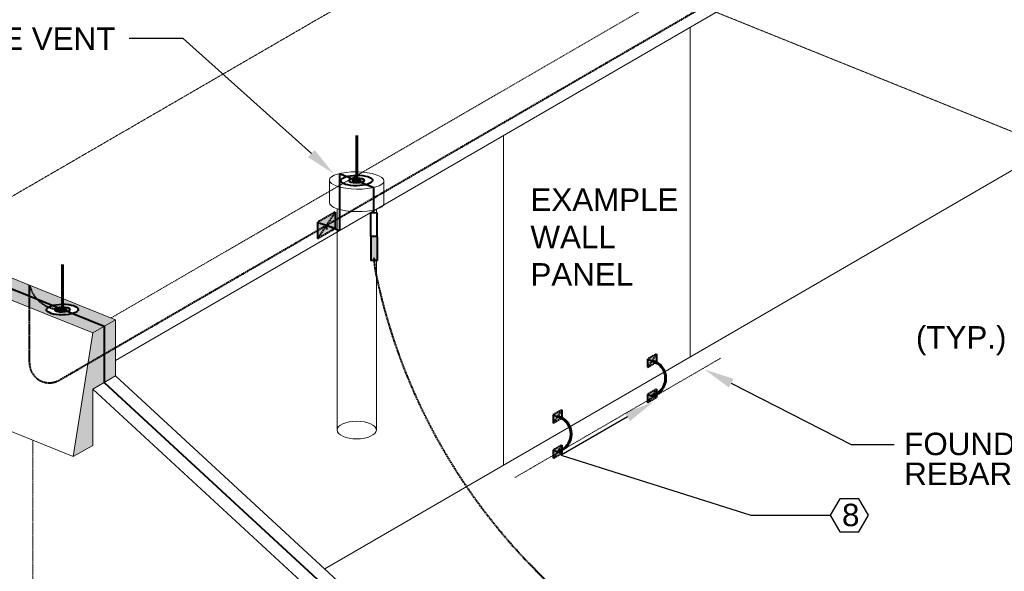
# Model space of a CAD drawing. Header units: inches. Extents: x 0 to 21849, y 0 to 20143.
# Tile 13 of 15: x 3669 to 4064, y 6880 to 7102. Entities that reach past the tile are written whole.
import ezdxf
from ezdxf import colors
from ezdxf.entities.mleader import LeaderData, LeaderLine
from ezdxf.math import Vec2, Vec3

# ---------------------------------------------------------------- set-up
doc = ezdxf.new("R2010")
doc.units = ezdxf.units.IN
doc.header["$MEASUREMENT"] = 0
for name, pattern in [('DASHED2', [0.375, 0.25, -0.125]), ('DOT', [0.25, 0, -0.25]), ('HIDDEN2', [0.1875, 0.125, -0.0625])]:
    doc.linetypes.add(name, pattern=pattern)
for name, color, linetype, lineweight in [('E-ISO-BLDG', 131, 'Continuous', 9), ('E-LPS-ISO', 7, 'DASHED2', 40), ('E-STD-TEXT', 7, 'Continuous', 25)]:
    doc.layers.add(name, color=color, linetype=linetype, lineweight=lineweight)
doc.styles.get("Standard").update_dxf_attribs({"font": 'arial.ttf'})

msp = doc.modelspace()

# ---------------------------------------------------------------- hatches: boundary and pattern name
at = {"layer": 'E-LPS-ISO', "linetype": 'HIDDEN2', "transparency": 33554457}
h = msp.add_hatch(color=0, dxfattribs=at)
h.dxf.hatch_style = 1
h.paths.add_polyline_path([(3487.747651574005, 7065.509104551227), (3483.189032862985, 7062.863609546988), (3672.475009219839, 6986.488289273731), (3672.475009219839, 6990.973149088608)])
h.paths.add_polyline_path([(3492.306270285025, 7068.154599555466), (3487.747651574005, 7065.509104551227), (3672.475009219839, 6990.973149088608), (3672.475009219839, 6995.458008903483)])
edge = h.paths.add_edge_path()
edge.add_arc((3685.10834352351, 6998.649799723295), 13.03029793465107, 194.1789666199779, 223.4106666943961)
edge.add_line((3675.642526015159, 6989.695082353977), (3681.711223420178, 6987.246413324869))
edge.add_ellipse((3685.708978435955, 6985.633352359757), major_axis=(6.324727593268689, 0.06622023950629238), ratio=0.3366627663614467, start_angle=89.79804024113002, end_angle=129.0017461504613, ccw=False)
edge.add_line((3685.708978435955, 6987.762872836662), (3685.708978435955, 6990.118212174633))
edge.add_line((3685.708978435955, 6990.118212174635), (3672.475009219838, 6995.458008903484))
edge = h.paths.add_edge_path()
edge.add_line((3675.642526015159, 6989.695082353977), (3672.475009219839, 6990.973149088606))
edge.add_line((3672.475009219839, 6990.973149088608), (3672.475009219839, 6986.488289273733))
edge.add_line((3672.475009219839, 6986.488289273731), (3697.898463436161, 6976.230136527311))
edge.add_line((3697.898463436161, 6976.230136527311), (3702.457082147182, 6978.87563153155))
edge.add_line((3702.457082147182, 6978.875631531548), (3689.706733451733, 6984.020291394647))
edge.add_ellipse((3685.708978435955, 6985.633352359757), major_axis=(6.324727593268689, 0.06622023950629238), ratio=0.3366627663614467, start_angle=151.2686314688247, end_angle=309.0017461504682, ccw=False)
edge.add_arc((3685.10834352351, 6998.649799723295), 13.03029793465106, 223.4106666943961, 247.64437497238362, ccw=False)
h.paths.add_polyline_path([(3672.475009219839, 6995.458008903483), (3672.475009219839, 6990.973149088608), (3675.642526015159, 6989.695082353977, -0.1282435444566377)], flags=17)
edge = h.paths.add_edge_path()
edge.add_line((3685.708978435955, 6990.118212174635), (3685.708978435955, 6987.762872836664))
edge.add_ellipse((3685.708978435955, 6985.633352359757), major_axis=(6.324727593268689, 0.06622023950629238), ratio=0.3366627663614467, start_angle=309.0017461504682, end_angle=449.79804024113, ccw=False)
edge.add_line((3689.706733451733, 6984.020291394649), (3702.457082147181, 6978.87563153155))
edge.add_line((3702.457082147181, 6978.875631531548), (3707.015700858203, 6981.521126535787))
edge.add_line((3707.015700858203, 6981.521126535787), (3685.708978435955, 6990.118212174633))
edge = h.paths.add_edge_path(flags=17)
edge.add_arc((3685.10834352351, 6998.649799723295), 13.03029793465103, 223.4106666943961, 247.6443749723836)
edge.add_ellipse((3685.708978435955, 6985.633352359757), major_axis=(6.324727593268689, 0.06622023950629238), ratio=0.3366627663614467, start_angle=129.0017461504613, end_angle=151.2686314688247, ccw=False)
edge.add_line((3681.711223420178, 6987.246413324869), (3675.642526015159, 6989.695082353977))
h.paths.add_polyline_path([(3446.419823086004, 7082.184540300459), (3446.419823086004, 7077.699680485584), (3483.189032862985, 7062.863609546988), (3487.747651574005, 7065.509104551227)])
h.paths.add_polyline_path([(3446.419823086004, 7086.669400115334), (3446.419823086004, 7082.184540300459), (3487.747651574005, 7065.509104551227), (3492.306270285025, 7068.154599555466)])
edge = h.paths.add_edge_path()
edge.add_line((3446.419823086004, 7082.184540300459), (3438.560316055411, 7085.355786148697))
edge.add_ellipse((3434.562561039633, 7086.968847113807), major_axis=(6.324727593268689, 0.06622023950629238), ratio=0.3366627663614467, start_angle=129.0017461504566, end_angle=309.0017461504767, ccw=False)
edge.add_line((3430.564806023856, 7088.581908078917), (3424.180080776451, 7091.15809171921))
edge.add_line((3424.180080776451, 7091.15809171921), (3419.621462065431, 7088.512596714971))
edge.add_line((3419.621462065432, 7088.512596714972), (3446.419823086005, 7077.699680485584))
edge.add_line((3446.419823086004, 7077.699680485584), (3446.419823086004, 7082.184540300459))
edge = h.paths.add_edge_path(flags=17)
edge.add_arc((3440.815337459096, 7099.654373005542), 14.14283493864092, 263.7754824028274, 293.3456650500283, ccw=False)
edge.add_ellipse((3434.562561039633, 7086.968847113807), major_axis=(6.324727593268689, 0.06622023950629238), ratio=0.3366627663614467, start_angle=309.0017461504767, end_angle=318.0576188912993, ccw=False)
edge.add_line((3438.560316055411, 7085.355786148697), (3446.419823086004, 7082.184540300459))
edge.add_line((3446.419823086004, 7082.184540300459), (3446.419823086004, 7086.669400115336))
edge = h.paths.add_edge_path()
edge.add_line((3434.562561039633, 7091.453706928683), (3434.562561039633, 7089.098367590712))
edge.add_ellipse((3434.562561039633, 7086.968847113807), major_axis=(6.324727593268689, 0.06622023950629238), ratio=0.3366627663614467, start_angle=318.0576188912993, end_angle=449.79804024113, ccw=False)
edge.add_arc((3440.815337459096, 7099.654373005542), 14.1428349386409, 263.7754824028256, 293.3456650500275)
edge.add_line((3446.419823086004, 7086.669400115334), (3434.562561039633, 7091.453706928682))
edge = h.paths.add_edge_path()
edge.add_line((3434.562561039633, 7091.453706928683), (3428.738699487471, 7093.803586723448))
edge.add_line((3428.738699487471, 7093.803586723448), (3424.180080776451, 7091.15809171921))
edge.add_line((3424.180080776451, 7091.15809171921), (3430.564806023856, 7088.581908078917))
edge.add_ellipse((3434.562561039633, 7086.968847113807), major_axis=(6.324727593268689, 0.06622023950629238), ratio=0.3366627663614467, start_angle=89.79804024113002, end_angle=129.0017461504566, ccw=False)
edge.add_line((3434.562561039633, 7089.098367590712), (3434.562561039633, 7091.453706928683))
h.paths.add_polyline_path([(3422.355000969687, 7096.379356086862), (3417.796382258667, 7093.733861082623), (3424.180080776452, 7091.15809171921), (3428.738699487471, 7093.803586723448)])
h.paths.add_polyline_path([(3424.180080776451, 7091.15809171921), (3417.796382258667, 7093.733861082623), (3417.79530620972, 7089.249435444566), (3419.621462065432, 7088.512596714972)])
h.paths.add_polyline_path([(3417.796382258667, 7093.733861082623), (3413.237763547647, 7091.088366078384), (3417.79530620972, 7089.249435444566)])
at = {"layer": 'E-LPS-ISO', "linetype": 'Continuous', "transparency": 33554687}
h = msp.add_hatch(color=0, dxfattribs=at)
h.dxf.hatch_style = 1
edge = h.paths.add_edge_path()
edge.add_line((3802.825516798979, 7037.861132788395), (3801.826078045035, 7038.264398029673))
edge.add_ellipse((3803.824955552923, 7037.457867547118), major_axis=(3.162363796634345, 0.03311011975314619), ratio=0.3366627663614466, start_angle=129.0017461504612, end_angle=130.9766634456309)
edge.add_line((3801.742814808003, 7038.239941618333), (3800.734306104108, 7037.654675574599))
edge.add_ellipse((3803.824955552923, 7037.457867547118), major_axis=(3.162363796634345, 0.03311011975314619), ratio=0.3366627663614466, start_angle=167.5711151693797, end_angle=309.0017461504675)
edge.add_line((3805.823833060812, 7036.651337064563), (3804.824394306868, 7037.05460230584))
edge.add_ellipse((3803.824955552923, 7037.457867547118), major_axis=(1.581181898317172, 0.0165550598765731), ratio=0.3366627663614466, start_angle=129.0017461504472, end_angle=309.0017461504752, ccw=False)
edge = h.paths.add_edge_path()
edge.add_ellipse((3803.824955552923, 7037.457867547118), major_axis=(3.162363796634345, 0.03311011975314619), ratio=0.3366627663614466, start_angle=89.79804024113, end_angle=129.0017461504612)
edge.add_line((3801.826078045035, 7038.264398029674), (3802.825516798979, 7037.861132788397))
edge.add_ellipse((3803.824955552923, 7037.457867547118), major_axis=(1.581181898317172, 0.0165550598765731), ratio=0.3366627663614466, start_angle=89.79804024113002, end_angle=129.0017461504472, ccw=False)
edge.add_line((3803.824955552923, 7037.990247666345), (3803.824955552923, 7038.522627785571))
edge = h.paths.add_edge_path()
edge.add_ellipse((3803.824955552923, 7037.457867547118), major_axis=(3.162363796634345, 0.03311011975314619), ratio=0.3366627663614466, start_angle=309.0017461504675, end_angle=449.79804024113)
edge.add_line((3803.824955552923, 7038.522627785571), (3803.824955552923, 7037.990247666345))
edge.add_ellipse((3803.824955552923, 7037.457867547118), major_axis=(1.581181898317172, 0.0165550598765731), ratio=0.3366627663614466, start_angle=309.0017461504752, end_angle=449.79804024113, ccw=False)
edge.add_line((3804.824394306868, 7037.054602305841), (3805.823833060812, 7036.651337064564))
edge = h.paths.add_edge_path(flags=17)
edge.add_ellipse((3803.824955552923, 7037.457867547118), major_axis=(3.162363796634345, 0.03311011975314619), ratio=0.3366627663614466, start_angle=130.9766634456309, end_angle=167.5711151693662)
edge.add_line((3800.734306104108, 7037.654675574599), (3801.742814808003, 7038.239941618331))
at = {"layer": 'E-LPS-ISO', "linetype": 'Continuous'}
h = msp.add_hatch(color=0, dxfattribs=at)
h.dxf.hatch_style = 1
edge = h.paths.add_edge_path()
edge.add_ellipse((3803.824955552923, 7037.457867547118), major_axis=(1.581181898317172, 0.0165550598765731), ratio=0.3366627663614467, start_angle=89.79804024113, end_angle=209.8771479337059)
edge.add_line((3802.456696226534, 7037.178339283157), (3803.824955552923, 7037.457867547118))
edge.add_line((3803.824955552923, 7037.457867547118), (3803.824955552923, 7037.990247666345))
edge = h.paths.add_edge_path()
edge.add_ellipse((3803.824955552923, 7037.457867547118), major_axis=(1.581181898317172, 0.0165550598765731), ratio=0.3366627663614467, start_angle=29.87714793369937, end_angle=89.79804024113)
edge.add_line((3803.824955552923, 7037.990247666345), (3803.824955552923, 7037.457867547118))
edge.add_line((3803.824955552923, 7037.457867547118), (3805.193214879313, 7037.73739581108))
edge = h.paths.add_edge_path()
edge.add_ellipse((3803.824955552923, 7037.457867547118), major_axis=(1.581181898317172, 0.0165550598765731), ratio=0.3366627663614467, start_angle=209.8771479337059, end_angle=389.8771479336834)
edge.add_line((3805.193214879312, 7037.737395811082), (3802.456696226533, 7037.178339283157))
at = {"layer": 'E-LPS-ISO'}
h = msp.add_hatch(color=0, dxfattribs=at)
h.dxf.hatch_style = 1
h.paths.add_polyline_path([(3795.201895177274, 7018.289128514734), (3795.201895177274, 7024.774343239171), (3788.129557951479, 7020.67835888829), (3788.129557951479, 7014.184851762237)])
at = {"layer": 'E-LPS-ISO', "linetype": 'Continuous', "transparency": 33554687}
h = msp.add_hatch(color=0, dxfattribs=at)
h.dxf.hatch_style = 1
h.paths.add_polyline_path([(3809.602253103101, 7005.332816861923), (3812.002244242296, 7005.33933850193), (3811.976157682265, 7014.939303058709), (3809.576166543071, 7014.9327814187)])
h = msp.add_hatch(color=0, dxfattribs=at)
h.dxf.hatch_style = 1
edge = h.paths.add_edge_path()
edge.add_ellipse((3685.708978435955, 6985.633352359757), major_axis=(3.162363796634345, 0.03311011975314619), ratio=0.3366627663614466, start_angle=89.79804024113, end_angle=129.0017461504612)
edge.add_line((3683.710100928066, 6986.439882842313), (3684.70953968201, 6986.036617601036))
edge.add_ellipse((3685.708978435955, 6985.633352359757), major_axis=(1.581181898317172, 0.0165550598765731), ratio=0.3366627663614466, start_angle=89.79804024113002, end_angle=129.0017461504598, ccw=False)
edge.add_line((3685.708978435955, 6986.165732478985), (3685.708978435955, 6986.698112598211))
edge = h.paths.add_edge_path()
edge.add_ellipse((3685.708978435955, 6985.633352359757), major_axis=(3.162363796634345, 0.03311011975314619), ratio=0.3366627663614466, start_angle=129.0017461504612, end_angle=166.1422663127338)
edge.add_arc((3685.10834352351, 6998.649799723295), 13.03029793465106, 259.0624584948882, 265.701560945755)
edge.add_ellipse((3685.708978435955, 6985.633352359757), major_axis=(1.581181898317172, 0.0165550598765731), ratio=0.3366627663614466, start_angle=129.0017461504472, end_angle=175.7649573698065, ccw=False)
edge.add_line((3684.70953968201, 6986.036617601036), (3683.710100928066, 6986.439882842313))
edge = h.paths.add_edge_path()
edge.add_ellipse((3685.708978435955, 6985.633352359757), major_axis=(3.162363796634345, 0.03311011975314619), ratio=0.3366627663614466, start_angle=309.0017461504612, end_angle=449.79804024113)
edge.add_line((3685.708978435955, 6986.698112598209), (3685.708978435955, 6986.165732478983))
edge.add_ellipse((3685.708978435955, 6985.633352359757), major_axis=(1.581181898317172, 0.0165550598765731), ratio=0.3366627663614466, start_angle=309.0017461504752, end_angle=449.79804024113, ccw=False)
edge.add_line((3686.7084171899, 6985.230087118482), (3687.707855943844, 6984.826821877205))
edge = h.paths.add_edge_path()
edge.add_ellipse((3685.708978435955, 6985.633352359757), major_axis=(1.581181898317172, 0.0165550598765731), ratio=0.3366627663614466, start_angle=175.7649573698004, end_angle=309.0017461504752, ccw=False)
edge.add_arc((3685.10834352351, 6998.649799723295), 13.0302979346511, 259.0624584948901, 265.70156094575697, ccw=False)
edge.add_ellipse((3685.708978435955, 6985.633352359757), major_axis=(3.162363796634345, 0.03311011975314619), ratio=0.3366627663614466, start_angle=166.1422663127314, end_angle=309.0017461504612)
edge.add_line((3687.707855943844, 6984.826821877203), (3686.7084171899, 6985.23008711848))
at = {"layer": 'E-LPS-ISO'}
h = msp.add_hatch(color=0, dxfattribs=at)
h.dxf.hatch_style = 1
edge = h.paths.add_edge_path()
edge.add_ellipse((3685.708978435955, 6985.633352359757), major_axis=(1.581181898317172, 0.0165550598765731), ratio=0.3366627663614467, start_angle=89.79804024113, end_angle=360)
edge.add_ellipse((3685.708978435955, 6985.633352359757), major_axis=(1.581181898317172, 0.0165550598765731), ratio=0.3366627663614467, start_angle=0, end_angle=89.79804024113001)
at = {"layer": 'E-LPS-ISO', "linetype": 'HIDDEN2', "transparency": 33554457}
h = msp.add_hatch(color=0, dxfattribs=at)
h.dxf.hatch_style = 1
h.paths.add_polyline_path([(3707.015700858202, 6970.35894640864), (3702.454403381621, 6967.711896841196), (3702.451665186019, 6956.300487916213), (3707.015700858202, 6958.949126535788)])
h.paths.add_polyline_path([(3707.015700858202, 6981.521126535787), (3702.457082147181, 6978.875631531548), (3702.454403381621, 6967.711896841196), (3707.015700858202, 6970.35894640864)])
h.paths.add_polyline_path([(3702.457082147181, 6978.875631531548), (3697.898463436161, 6976.230136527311), (3695.967611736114, 6963.947428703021), (3702.454403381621, 6967.711896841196)])
h.paths.add_polyline_path([(3702.454403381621, 6967.711896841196), (3695.967611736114, 6963.947428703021), (3690.089382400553, 6926.554306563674), (3697.887629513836, 6931.079849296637), (3697.887629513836, 6953.651849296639), (3702.451665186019, 6956.300487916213)])
at = {"layer": 'E-LPS-ISO'}
h = msp.add_hatch(color=0, dxfattribs=at)
h.dxf.hatch_style = 1
h.paths.add_polyline_path([(3924.094564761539, 6964.494117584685), (3924.094564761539, 6967.736724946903), (3920.55839614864, 6965.688732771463), (3920.55839614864, 6962.441979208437)])
h = msp.add_hatch(color=0, dxfattribs=at)
h.dxf.hatch_style = 1
h.paths.add_polyline_path([(3924.094564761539, 6950.344654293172), (3924.094564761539, 6953.587261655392), (3920.55839614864, 6951.53926947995), (3920.55839614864, 6948.292515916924)])
h = msp.add_hatch(color=0, dxfattribs=at)
h.dxf.hatch_style = 1
h.paths.add_polyline_path([(3886.178139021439, 6942.087219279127), (3886.178139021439, 6945.329826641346), (3882.641970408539, 6943.281834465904), (3882.641970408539, 6940.035080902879)])
h = msp.add_hatch(color=0, dxfattribs=at)
h.dxf.hatch_style = 1
h.paths.add_polyline_path([(3886.178139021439, 6927.937755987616), (3886.178139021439, 6931.180363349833), (3882.641970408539, 6929.132371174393), (3882.641970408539, 6925.885617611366)])

# ---------------------------------------------------------------- linework, layer by layer
at = {"layer": 'E-ISO-BLDG', "color": 0}
for p, q in [((3707.015700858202, 6965.209525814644), (4153.337421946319, 7224.222608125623)), ((3937.638498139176, 7099.046439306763), (3937.638498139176, 6966.605982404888)), ((3862.721171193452, 7055.56980159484), (3862.721171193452, 6923.129344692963)), ((3405.428682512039, 7041.412536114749), (3690.089382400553, 6926.554306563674)), ((3795.940213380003, 7026.143972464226), (3795.940213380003, 6937.226241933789)), ((3697.898463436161, 6976.230136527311), (3707.015700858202, 6981.521126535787)), ((3707.015700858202, 6981.521126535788), (3707.015700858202, 6958.949126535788)), ((3697.898463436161, 6976.230136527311), (3690.089382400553, 6926.554306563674)), ((3697.887629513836, 6953.651849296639), (3707.015700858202, 6958.949126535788)), ((3697.887629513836, 6953.651849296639), (3697.887629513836, 6931.079849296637)), ((3690.089382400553, 6926.554306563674), (3697.887629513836, 6931.079849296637))]:
    msp.add_line(p, q, dxfattribs=at)
at = {"layer": 'E-ISO-BLDG', "color": 0, "linetype": 'DOT', "ltscale": 0.15}
msp.add_line((3705.240986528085, 6982.237209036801), (4078.341358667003, 7198.757877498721), dxfattribs=at)
at = {"layer": 'E-ISO-BLDG', "color": 0, "linetype": 'HIDDEN2'}
for p, q in [((3632.158978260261, 7011.725192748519), (3856.581167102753, 7141.963718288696)), ((3856.581167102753, 7141.963718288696), (4082.636353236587, 7050.752327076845)), ((3673.801860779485, 6813.494140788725), (3673.801860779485, 6933.126186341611))]:
    msp.add_line(p, q, dxfattribs=at)
at = {"layer": 'E-ISO-BLDG', "color": 0, "lineweight": 9}
for p, q in [((3422.355000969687, 7096.379356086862), (3707.015700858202, 6981.521126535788)), ((3413.237763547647, 7091.088366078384), (3697.898463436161, 6976.230136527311)), ((3707.015700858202, 6958.949126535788), (3994.085682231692, 6694.112559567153)), ((3697.887629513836, 6953.651849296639), (3984.957610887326, 6688.815282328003))]:
    msp.add_line(p, q, dxfattribs=at)
at = {"layer": 'E-ISO-BLDG', "color": 0, "linetype": 'Continuous'}
for p, q in [((3790.974608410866, 6881.492790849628), (4082.636353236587, 7050.752327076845)), ((3792.873924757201, 7037.640276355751), (3792.873924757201, 7028.581813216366)), ((3814.775986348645, 7037.275458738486), (3814.775986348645, 7028.253678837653)), ((3811.709697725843, 7025.907715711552), (3811.709697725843, 7024.539267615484)), ((3811.709697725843, 7005.338543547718), (3811.709697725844, 6937.226241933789))]:
    msp.add_line(p, q, dxfattribs=at)
at = {"layer": 'E-ISO-BLDG', "color": 0, "linetype": 'DASHED2'}
msp.add_line((3867.30774805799, 6918.138504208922), (3949.997031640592, 6966.139361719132), dxfattribs=at)
at = {"layer": 'E-ISO-BLDG', "color": 0}
for centre, major_axis, ratio in [((3803.824955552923, 7037.457867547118), (10.95103079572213, -0.1824088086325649), 0.3170602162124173), ((3803.824955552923, 6937.226241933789), (7.884742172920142, 0), 0.4484237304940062)]:
    msp.add_ellipse(centre, major_axis=major_axis, ratio=ratio, dxfattribs=at)
msp.add_ellipse((3803.824955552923, 7028.436087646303), major_axis=(10.95103079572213, -0.1824088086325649), ratio=0.3170602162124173, start_param=3.141592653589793, end_param=6.283185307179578, dxfattribs=at)
at = {"layer": 'E-LPS-ISO', "color": 0}
for p, q in [((3684.490453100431, 6957.286909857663), (4063.740823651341, 7177.376595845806)), ((3795.201895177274, 7024.774343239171), (3788.129557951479, 7020.67835888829)), ((3795.201895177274, 7024.774343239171), (3788.129557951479, 7014.184851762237)), ((3795.201895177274, 7024.782635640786), (3795.201895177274, 7018.289128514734)), ((3788.129557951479, 7020.67835888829), (3788.129557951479, 7014.184851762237)), ((3788.129557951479, 7020.67835888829), (3795.201895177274, 7018.289128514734)), ((3788.129557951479, 7014.184851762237), (3795.201895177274, 7018.289128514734)), ((3791.665726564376, 7019.479597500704), (3791.657679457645, 7017.756851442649)), ((3791.665726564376, 7019.483743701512), (3796.899835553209, 7017.37182417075)), ((3924.094564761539, 6967.736724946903), (3920.55839614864, 6965.688732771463)), ((3924.094564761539, 6967.736724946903), (3920.55839614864, 6962.441979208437)), ((3924.094564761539, 6967.740871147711), (3924.094564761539, 6964.494117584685)), ((3920.55839614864, 6965.688732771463), (3920.55839614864, 6962.441979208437)), ((3920.55839614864, 6965.688732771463), (3924.094564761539, 6964.494117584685)), ((3920.55839614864, 6962.441979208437), (3924.094564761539, 6964.494117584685)), ((3924.094564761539, 6953.587261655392), (3920.55839614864, 6951.53926947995)), ((3924.094564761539, 6953.587261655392), (3920.55839614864, 6948.292515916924)), ((3920.55839614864, 6951.53926947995), (3920.55839614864, 6948.292515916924)), ((3920.55839614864, 6951.53926947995), (3924.094564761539, 6950.344654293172)), ((3924.094564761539, 6953.591407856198), (3924.094564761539, 6950.344654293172)), ((3920.55839614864, 6948.292515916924), (3924.094564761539, 6950.344654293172)), ((3886.178139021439, 6945.329826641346), (3882.641970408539, 6943.281834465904)), ((3886.178139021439, 6945.329826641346), (3882.641970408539, 6940.035080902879)), ((3882.641970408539, 6943.281834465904), (3882.641970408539, 6940.035080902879)), ((3882.641970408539, 6943.281834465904), (3886.178139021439, 6942.087219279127)), ((3886.178139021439, 6945.333972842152), (3886.178139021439, 6942.087219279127)), ((3882.641970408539, 6940.035080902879), (3886.178139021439, 6942.087219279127)), ((3886.178139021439, 6931.180363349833), (3882.641970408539, 6929.132371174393)), ((3886.178139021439, 6931.180363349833), (3882.641970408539, 6925.885617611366)), ((3882.641970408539, 6929.132371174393), (3882.641970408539, 6925.885617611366)), ((3882.641970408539, 6929.132371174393), (3886.178139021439, 6927.937755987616)), ((3882.641970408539, 6925.885617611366), (3886.178139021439, 6927.937755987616)), ((3886.178139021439, 6931.18450955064), (3886.178139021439, 6927.937755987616))]:
    msp.add_line(p, q, dxfattribs=at)
at = {"layer": 'E-LPS-ISO', "color": 0, "linetype": 'Continuous'}
for p, q in [((3702.457082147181, 6978.875631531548), (3417.796382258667, 7093.733861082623)), ((3796.899835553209, 7040.252095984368), (3796.899835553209, 7017.37182417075)), ((3796.899835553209, 7040.252095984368), (3810.750075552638, 7034.663639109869)), ((3811.976157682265, 7014.939303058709), (3809.57616654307, 7014.9327814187)), ((3702.457082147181, 6978.875631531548), (3702.451665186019, 6956.300487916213)), ((3702.451665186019, 6956.300487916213), (3954.19747646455, 6724.043700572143))]:
    msp.add_line(p, q, dxfattribs=at)
at = {"layer": 'E-LPS-ISO', "color": 0, "linetype": 'Continuous', "lineweight": 60}
for p, q in [((3803.824955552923, 7037.457867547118), (3803.824955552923, 7055.515467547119)), ((3685.708978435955, 6985.633352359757), (3685.708978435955, 7003.690952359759))]:
    msp.add_line(p, q, dxfattribs=at)
at = {"layer": 'E-LPS-ISO', "color": 0, "linetype": 'DASHED2'}
msp.add_line((3810.750075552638, 7024.536006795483), (3810.750075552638, 7034.663639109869), dxfattribs=at)
at = {"layer": 'E-LPS-ISO', "color": 0, "linetype": 'HIDDEN2'}
msp.add_line((3672.475009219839, 6964.206173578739), (3672.475009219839, 6995.458008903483), dxfattribs=at)
at = {"layer": 'E-LPS-ISO', "color": 0, "linetype": 'Continuous'}
msp.add_lwpolyline([(3811.950071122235, 7024.539267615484), (3812.002244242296, 7005.33933850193), (3809.602253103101, 7005.332816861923), (3809.550079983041, 7024.532745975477)], close=True, dxfattribs=at)
at = {"layer": 'E-LPS-ISO', "color": 0}
for centre, radius, start, end in [((3846.747728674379, 7007.401985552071), 35.99999999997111, 181.6919788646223, 191.7105105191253), ((4043.647727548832, 7048.215685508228), 237.0854735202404, 191.7105105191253, 247.5352040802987), ((3680.475009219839, 6964.206173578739), 8, 180, 300.1278022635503)]:
    msp.add_arc(centre, radius, start, end, dxfattribs=at)
at = {"layer": 'E-LPS-ISO', "color": 0, "linetype": 'HIDDEN2'}
msp.add_arc((3685.10834352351, 6998.649799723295), 13.03029793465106, 194.1789666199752, 272.6419997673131, dxfattribs=at)
at = {"layer": 'E-LPS-ISO', "color": 0, "linetype": 'Continuous', "lineweight": 60}
for centre in [(3920.516307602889, 6958.014620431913), (3882.59988186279, 6935.607722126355)]:
    msp.add_arc(centre, 7.302640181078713, 284.3520515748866, 75.64794842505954, dxfattribs=at)
at = {"layer": 'E-LPS-ISO', "color": 0, "linetype": 'Continuous'}
for centre, major_axis in [((3803.824955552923, 7037.457867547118), (6.324727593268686, 0.06622023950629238)), ((3803.824955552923, 7037.457867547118), (3.162363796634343, 0.03311011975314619)), ((3803.824955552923, 7037.457867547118), (1.581181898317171, 0.0165550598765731)), ((3685.708978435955, 6985.633352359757), (6.324727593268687, 0.06622023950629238)), ((3685.708978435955, 6985.633352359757), (3.162363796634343, 0.03311011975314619)), ((3685.708978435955, 6985.633352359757), (1.581181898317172, 0.0165550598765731))]:
    msp.add_ellipse(centre, major_axis=major_axis, ratio=0.3366627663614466, dxfattribs=at)
at = {"layer": 'E-STD-TEXT', "color": 0}
msp.add_lwpolyline([(3997.680855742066, 6896.321384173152), (4005.366926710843, 6896.321384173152), (4009.209962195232, 6902.977716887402), (4005.366926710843, 6909.634049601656), (3997.680855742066, 6909.634049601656), (3993.837820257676, 6902.977716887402)], close=True, dxfattribs=at)

# ---------------------------------------------------------------- texts
at = {"layer": 'E-STD-TEXT', "color": 0, "char_height": 9, "attachment_point": 1, "line_spacing_factor": 0.8}
for s, width, heights, insert in [('\\A1;SIDE VENT', 67.91906124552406, [10.87608005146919], (3640.589512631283, 7098.916598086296)), ('\\A1;FOUNDATION REBAR', 80.4308336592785, [26.97897914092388], (4023.58249885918, 6936.160339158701))]:
    msp.add_mtext_dynamic_manual_height_columns(s, width=width, gutter_width=48.00000000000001, heights=heights, dxfattribs=dict(at, insert=insert))
at = {"layer": 'E-STD-TEXT', "color": 0, "char_height": 9, "attachment_point": 1}
for s, width, insert in [('EXAMPLE WALL\\PPANEL', 59.79227319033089, (3873.577402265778, 7034.266193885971)), ('(TYP.)', 9, (4028.268702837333, 6978.977938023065)), ('8', 11.17014659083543, (3998.609012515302, 6907.619415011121))]:
    msp.add_mtext_dynamic_manual_height_columns(s, width=width, gutter_width=48.00000000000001, heights=[0], dxfattribs=dict(at, insert=insert))

# ---------------------------------------------------------------- leaders
at = {"layer": 'E-STD-TEXT', "color": 0}
ml = msp.add_multileader_mtext('Standard', dxfattribs=at)
ml.set_content('')
ml.set_leader_properties()
ml.build(insert=Vec2(0, 0))
ml.multileader.update_dxf_attribs({"dogleg_length": 0.36, "arrow_head_size": 12, "scale": 48})
ctx = ml.context
ctx.base_point, ctx.scale, ctx.char_height, ctx.arrow_head_size, ctx.landing_gap_size, ctx.plane_origin = Vec3(3703.835420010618, 7094.438758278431), 48, 8.64, 12, 4.32, Vec3(3602.779960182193, 7138.970550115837)
ctx.text_align_type = 2
notes = []
notes.append((ctx, [(1, (1, 1, 0), (3734.19190474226, 7094.438758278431), (-1, 0), 21.71648473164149, [(0, [(3794.558400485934, 7040.216197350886)], 0, [])])]))
ctx.mtext.insert, ctx.mtext.alignment, ctx.mtext.flow_direction = Vec3(3708.155420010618, 7098.758758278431), 3, 5
ml = msp.add_multileader_mtext('Standard', dxfattribs=at)
ml.set_content('')
ml.set_leader_properties()
ml.build(insert=Vec2(0, 0))
ml.multileader.update_dxf_attribs({"dogleg_length": 0.36, "arrow_head_size": 12, "scale": 48})
ctx = ml.context
ctx.base_point, ctx.scale, ctx.char_height, ctx.arrow_head_size, ctx.landing_gap_size, ctx.plane_origin = Vec3(4019.554638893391, 6931.422837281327), 48, 8.64, 12, 4.32, Vec3(3995.705872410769, 6934.227792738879)
notes.append((ctx, [(0, (1, 1, 0), (4002.274638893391, 6931.422837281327), (1, 0), 17.28, [(0, [(3943.444682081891, 6961.537751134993)], 0, [])])]))
ctx.mtext.insert, ctx.mtext.flow_direction = Vec3(4023.874638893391, 6935.742837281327), 5
ml = msp.add_multileader_mtext('Standard', dxfattribs=at)
ml.set_content('')
ml.set_leader_properties()
ml.build(insert=Vec2(0, 0))
ml.multileader.update_dxf_attribs({"dogleg_length": 0.36, "arrow_head_size": 12, "scale": 48})
ctx = ml.context
ctx.base_point, ctx.scale, ctx.char_height, ctx.arrow_head_size, ctx.landing_gap_size, ctx.plane_origin = Vec3(3993.837820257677, 6902.977716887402), 48, 8.64, 12, 4.32, Vec3(3918.283047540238, 6874.711498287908)
notes.append((ctx, [(0, (1, 1, 0), (3961.949522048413, 6902.977716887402), (1, 0), 31.88829820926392, [(1, [(3922.893187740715, 6948.487814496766), (3885.856937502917, 6927.100911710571)], 0, [])])]))
ctx.mtext.insert, ctx.mtext.flow_direction = Vec3(3998.157820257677, 6907.297716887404), 5
for ctx, leaders in notes:
    for number, flags, end, landing, length, lines in leaders:
        leader = LeaderData()
        leader.index, (leader.has_last_leader_line, leader.has_dogleg_vector, leader.attachment_direction) = number, flags
        leader.last_leader_point, leader.dogleg_vector, leader.dogleg_length = Vec3(end), Vec3(landing), length
        for number, points, colour, breaks in lines:
            line = LeaderLine()
            line.index, line.vertices, line.color, line.breaks = number, Vec3.list(points), colors.encode_raw_color(colour), breaks
            leader.lines.append(line)
        ctx.leaders.append(leader)

doc.saveas('drawing.dxf')
